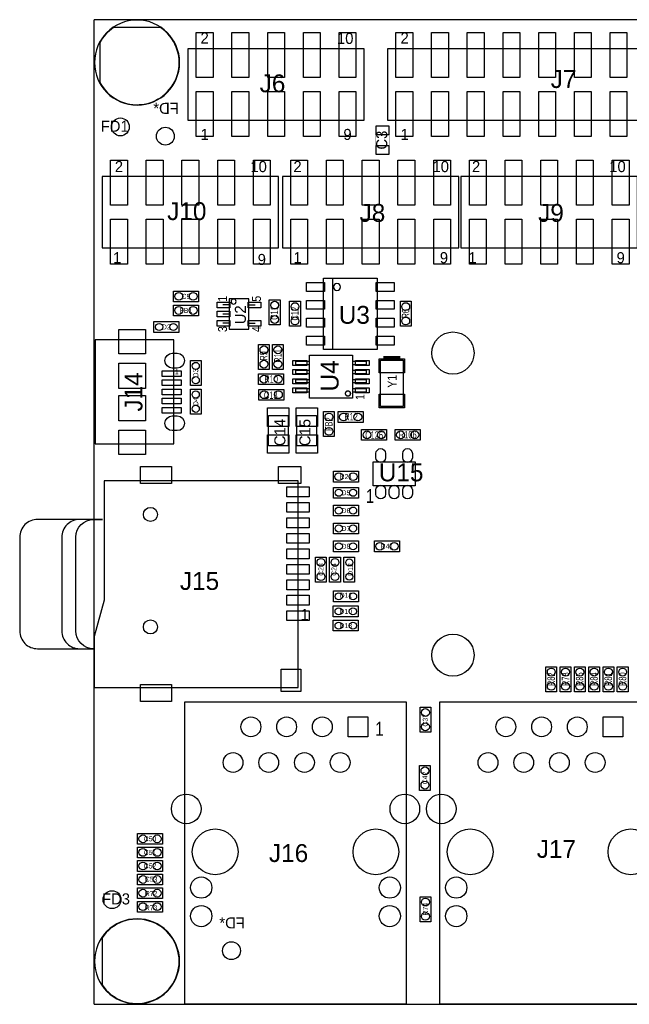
# Model space of a CAD drawing. Extents: x -5 to 100, y 0 to 70.
# Tile 1 of 4: x -5 to 38, y 0 to 70. Entities that reach past the tile are written whole.
import ezdxf
from ezdxf.enums import TextEntityAlignment as Align

# ---------------------------------------------------------------- set-up
doc = ezdxf.new("R2010")
doc.units = 0
for name, color, linetype in [('BG_OUTLINE', 3, 'CONTINUOUS'), ('PG_ASSEMBLY_TOP', 23, 'CONTINUOUS'), ('PIN_BOTTOM', 211, 'CONTINUOUS'), ('PIN_TOP', 160, 'CONTINUOUS'), ('RD_ASSEMBLY_BOTTOM', 2, 'CONTINUOUS'), ('RD_ASSEMBLY_TOP', 2, 'CONTINUOUS')]:
    doc.layers.add(name, color=color, linetype=linetype)

msp = doc.modelspace()

# ---------------------------------------------------------------- linework, layer by layer
at = {"layer": 'BG_OUTLINE'}
for points in [[(99.9998, 70.006718), (0, 70.006718)], [(0, 0), (0, 70.006718)], [(0, 0), (66.406014, 0)]]:
    msp.add_lwpolyline(points, dxfattribs=at)
at = {"layer": 'PG_ASSEMBLY_TOP'}
for points in [[(6.07314, 66.958718, 1), (0.02286, 66.958718, 1)], [(17.523714, 51.0032, 1), (17.015714, 51.0032, 1)], [(10.094214, 49.9618, 1), (9.738614, 49.9618, 1)], [(6.07314, 3.054858, 1), (0.02286, 3.054858, 1)]]:
    msp.add_lwpolyline(points, format="xyb", close=True, dxfattribs=at)
for points in [[(6.665214, 62.865), (19.212814, 62.865), (19.212814, 67.945), (6.665214, 67.945)], [(20.863814, 62.865), (46.111414, 62.865), (46.111414, 67.945), (20.863814, 67.945)], [(0.569214, 53.77942), (13.116814, 53.77942), (13.116814, 58.85942), (0.569214, 58.85942)], [(13.39088, 53.77942), (25.93848, 53.77942), (25.93848, 58.85942), (13.39088, 58.85942)], [(26.09088, 53.77942), (38.63848, 53.77942), (38.63848, 58.85942), (26.09088, 58.85942)], [(16.317214, 46.5582), (16.317214, 51.6382), (20.127214, 51.6382), (20.127214, 46.5582)], [(7.418324, 49.953164), (5.640324, 49.953164), (5.640324, 50.715164), (7.418324, 50.715164)], [(5.637276, 49.716436), (7.415276, 49.716436), (7.415276, 48.954436), (5.637276, 48.954436)], [(9.59739, 50.147982), (9.59739, 47.997872), (10.997438, 47.997872), (10.997438, 50.147982)], [(12.456414, 48.3108), (12.456414, 50.0888), (13.218414, 50.0888), (13.218414, 48.3108)], [(14.666214, 49.9872), (14.666214, 48.2092), (13.904214, 48.2092), (13.904214, 49.9872)], [(22.540214, 49.9872), (22.540214, 48.2092), (21.778214, 48.2092), (21.778214, 49.9872)], [(4.2418, 48.5394), (6.0198, 48.5394), (6.0198, 47.7774), (4.2418, 47.7774)], [(0.067056, 47.240698), (0.067056, 39.840662), (5.666994, 39.840662), (5.666994, 47.240698)], [(11.694414, 45.1358), (11.694414, 46.9138), (12.456414, 46.9138), (12.456414, 45.1358)], [(12.685014, 45.1358), (12.685014, 46.9138), (13.447014, 46.9138), (13.447014, 45.1358)], [(7.605014, 45.770546), (7.605014, 43.992546), (6.843014, 43.992546), (6.843014, 45.770546)], [(15.300706, 45.477684), (14.350492, 45.477684), (14.350492, 45.727874), (15.300706, 45.727874)], [(18.37563, 43.102784), (15.325598, 43.102784), (15.325598, 46.152816), (18.37563, 46.152816)], [(19.350736, 45.477684), (18.400522, 45.477684), (18.400522, 45.727874), (19.350736, 45.727874)], [(20.368514, 45.7962), (21.968714, 45.7962), (21.968714, 42.4942), (20.368514, 42.4942)], [(13.472414, 44.069), (11.694414, 44.069), (11.694414, 44.831), (13.472414, 44.831)], [(15.300706, 44.827698), (14.350492, 44.827698), (14.350492, 45.077888), (15.300706, 45.077888)], [(19.350736, 44.827698), (18.400522, 44.827698), (18.400522, 45.077888), (19.350736, 45.077888)], [(15.300706, 44.177712), (14.350492, 44.177712), (14.350492, 44.427902), (15.300706, 44.427902)], [(19.350736, 44.177712), (18.400522, 44.177712), (18.400522, 44.427902), (19.350736, 44.427902)], [(6.843014, 41.960546), (6.843014, 43.738546), (7.605014, 43.738546), (7.605014, 41.960546)], [(11.706098, 43.723306), (13.484352, 43.723306), (13.484352, 42.961306), (11.706098, 42.961306)], [(15.300706, 43.527726), (14.350492, 43.527726), (14.350492, 43.777916), (15.300706, 43.777916)], [(19.350736, 43.527726), (18.400522, 43.527726), (18.400522, 43.777916), (19.350736, 43.777916)], [(17.079214, 42.1386), (17.079214, 40.3606), (16.317214, 40.3606), (16.317214, 42.1386)], [(17.358614, 42.1386), (19.136614, 42.1386), (19.136614, 41.3766), (17.358614, 41.3766)], [(13.789914, 41.8719), (13.789914, 39.7129), (12.392914, 39.7129), (12.392914, 41.8719)], [(15.821914, 41.8719), (15.821914, 39.7129), (14.424914, 39.7129), (14.424914, 41.8719)], [(19.0246, 40.8686), (20.8026, 40.8686), (20.8026, 40.1066), (19.0246, 40.1066)], [(23.1902, 40.1066), (21.4122, 40.1066), (21.4122, 40.8686), (23.1902, 40.8686)], [(19.8374, 38.5699), (22.8346, 38.5699), (22.8346, 36.8681), (19.8374, 36.8681)], [(17.018, 37.8968), (18.796, 37.8968), (18.796, 37.1348), (17.018, 37.1348)], [(0.700786, 37.231066), (0.710946, 28.729686), (0.009906, 26.141426), (-0.000254, 22.529546), (14.500606, 22.529546), (14.500606, 37.231066)], [(17.018, 36.7538), (18.796, 36.7538), (18.796, 35.9918), (17.018, 35.9918)], [(17.018, 35.4838), (18.796, 35.4838), (18.796, 34.7218), (17.018, 34.7218)], [(17.018, 34.2138), (18.796, 34.2138), (18.796, 33.4518), (17.018, 33.4518)], [(17.018, 32.9438), (18.796, 32.9438), (18.796, 32.1818), (17.018, 32.1818)], [(19.939, 32.9438), (21.717, 32.9438), (21.717, 32.1818), (19.939, 32.1818)], [(15.748, 30.0228), (15.748, 31.8008), (16.51, 31.8008), (16.51, 30.0228)], [(16.749014, 30.0228), (16.749014, 31.8008), (17.511014, 31.8008), (17.511014, 30.0228)], [(18.527014, 31.8008), (18.527014, 30.0228), (17.765014, 30.0228), (17.765014, 31.8008)], [(17.018, 29.3878), (18.796, 29.3878), (18.796, 28.6258), (17.018, 28.6258)], [(17.003014, 28.321), (18.781014, 28.321), (18.781014, 27.559), (17.003014, 27.559)], [(17.003014, 27.305), (18.781014, 27.305), (18.781014, 26.543), (17.003014, 26.543)], [(32.893, 24.003), (32.893, 22.225), (32.131, 22.225), (32.131, 24.003)], [(33.147, 22.225), (33.147, 24.003), (33.909, 24.003), (33.909, 22.225)], [(34.925, 24.003), (34.925, 22.225), (34.163, 22.225), (34.163, 24.003)], [(35.941, 24.003), (35.941, 22.225), (35.179, 22.225), (35.179, 24.003)], [(36.957, 24.003), (36.957, 22.225), (36.195, 22.225), (36.195, 24.003)], [(37.973, 24.003), (37.973, 22.225), (37.211, 22.225), (37.211, 24.003)], [(6.446266, 0), (6.446266, 21.500084), (22.196298, 21.500084), (22.196298, 0)], [(23.942802, 21.126958), (23.942802, 19.348958), (23.180802, 19.348958), (23.180802, 21.126958)], [(24.582628, 0), (24.582628, 21.500084), (40.33266, 21.500084), (40.33266, 0)], [(23.906988, 16.98244), (23.906988, 15.20444), (23.144988, 15.20444), (23.144988, 16.98244)], [(3.08356, 12.146788), (4.86156, 12.146788), (4.86156, 11.384788), (3.08356, 11.384788)], [(3.08356, 11.181588), (4.86156, 11.181588), (4.86156, 10.419588), (3.08356, 10.419588)], [(3.08356, 10.216388), (4.86156, 10.216388), (4.86156, 9.454388), (3.08356, 9.454388)], [(3.08356, 9.251188), (4.86156, 9.251188), (4.86156, 8.489188), (3.08356, 8.489188)], [(3.08356, 8.285988), (4.86156, 8.285988), (4.86156, 7.523988), (3.08356, 7.523988)], [(3.08356, 7.320788), (4.86156, 7.320788), (4.86156, 6.558788), (3.08356, 6.558788)], [(23.942802, 7.650226), (23.942802, 5.872226), (23.180802, 5.872226), (23.180802, 7.650226)]]:
    msp.add_lwpolyline(points, close=True, dxfattribs=at)
at = {"layer": 'PG_ASSEMBLY_TOP', "const_width": 0.0254}
msp.add_lwpolyline([(21.016214, 62.4586), (21.016214, 60.4266), (20.000214, 60.4266), (20.000214, 62.4586)], close=True, dxfattribs=at)
at = {"layer": 'PG_ASSEMBLY_TOP'}
for points in [[(16.952214, 51.6382), (16.952214, 46.5582)], [(9.611614, 49.72304), (9.154414, 49.72304)], [(10.983214, 49.72304), (11.440414, 49.72304)], [(9.611614, 49.0728), (9.154414, 49.0728)], [(9.611614, 48.42256), (9.154414, 48.42256)], [(10.983214, 48.42256), (11.440414, 48.42256)], [(-2.298954, 25.280366), (-0.099314, 25.280366)]]:
    msp.add_lwpolyline(points, dxfattribs=at)
at = {"layer": 'PG_ASSEMBLY_TOP', "const_width": 0.29972}
msp.add_lwpolyline([(21.768054, 45.94606), (20.569174, 45.94606)], dxfattribs=at)
at = {"layer": 'PG_ASSEMBLY_TOP', "const_width": 0.100076}
msp.add_lwpolyline([(18.23085, 43.427904, 1), (17.870378, 43.427696, 1)], format="xyb", close=True, dxfattribs=at)
at = {"layer": 'PG_ASSEMBLY_TOP'}
for points in [[(0.599186, 34.480246), (-4.028694, 34.480246, 0.414386), (-5.298694, 33.210246), (-5.298694, 26.550366, 0.414386), (-4.028694, 25.280366), (-2.298954, 25.280366)], [(0.599186, 34.480246), (-1.028954, 34.480246, 0.414346), (-2.298954, 33.210246), (-2.298954, 26.550366, 0.414346), (-1.028954, 25.280366), (-0.099314, 25.280366)], [(-0.099314, 25.280366), (-0.030734, 25.280366, -0.414072), (-1.300734, 26.550366), (-1.300734, 33.210246, -0.414072), (-0.030734, 34.480246), (0.599186, 34.480246)]]:
    msp.add_lwpolyline(points, format="xyb", dxfattribs=at)
at = {"layer": 'PIN_BOTTOM'}
for points in [[(1.377696, 69.447156, 0.122771), (0.40513, 68.37172), (0.40513, 65.545716, 1.279877), (4.718812, 69.447156)], [(5.902452, 45.24121), (5.551932, 45.24121, -1), (5.551932, 46.29023), (5.902452, 46.29023, -1)], [(5.902452, 40.79113), (5.551932, 40.79113, -1), (5.551932, 41.84015), (5.902452, 41.84015, -1)], [(0.559562, 1.384554, 3.283618), (0.559562, 4.72567)]]:
    msp.add_lwpolyline(points, format="xyb", close=True, dxfattribs=at)
for points in [[(3.646932, 47.9806), (3.646932, 46.25086), (1.747012, 46.25086), (1.747012, 47.9806)], [(3.646932, 40.8305), (3.646932, 39.10076), (1.747012, 39.10076), (1.747012, 40.8305)], [(19.470243, 20.433919), (19.470243, 19.025997), (18.062321, 19.025997), (18.062321, 20.433919)], [(37.606605, 20.433919), (37.606605, 19.025997), (36.198683, 19.025997), (36.198683, 20.433919)]]:
    msp.add_lwpolyline(points, close=True, dxfattribs=at)
for centre, radius in [((5.065014, 61.722), 0.635), ((25.520142, 46.302676), 1.499997), ((4.000246, 34.830766), 0.50038), ((4.000246, 26.829766), 0.50038), ((25.517348, 24.824182), 1.499997), ((11.146282, 19.729958), 0.703961), ((13.686282, 19.729958), 0.703961), ((16.226282, 19.729958), 0.703961), ((29.282644, 19.729958), 0.703961), ((31.822644, 19.729958), 0.703961), ((34.362644, 19.729958), 0.703961), ((9.876282, 17.189958), 0.703961), ((12.416282, 17.189958), 0.703961), ((14.956282, 17.189958), 0.703961), ((17.496282, 17.189958), 0.703961), ((28.012644, 17.189958), 0.703961), ((30.552644, 17.189958), 0.703961), ((33.092644, 17.189958), 0.703961), ((35.632644, 17.189958), 0.703961), ((6.546342, 13.88999), 1.053973), ((22.096222, 13.88999), 1.053973), ((24.682704, 13.88999), 1.053973), ((8.606282, 10.839958), 1.624965), ((20.036282, 10.839958), 1.624965), ((26.742644, 10.839958), 1.624965), ((38.172644, 10.839958), 1.624965), ((7.61619, 8.299958), 0.753999), ((21.026374, 8.299958), 0.753999), ((25.752552, 8.299958), 0.753999), ((7.61619, 6.26999), 0.753999), ((21.026374, 6.26999), 0.753999), ((25.752552, 6.26999), 0.753999), ((9.764014, 3.81), 0.635)]:
    msp.add_circle(centre, radius, dxfattribs=at)
at = {"layer": 'PIN_TOP'}
for points in [[(1.377696, 69.447156, 0.122771), (0.40513, 68.37172), (0.40513, 65.545716, 1.279877), (4.718812, 69.447156)], [(5.902452, 45.24121), (5.551932, 45.24121, -1), (5.551932, 46.29023), (5.902452, 46.29023, -1)], [(5.902452, 40.79113), (5.551932, 40.79113, -1), (5.551932, 41.84015), (5.902452, 41.84015, -1)], [(20.7264, 39.1668), (20.7264, 38.862, -1), (20.0406, 38.862), (20.0406, 39.1668, -1)], [(22.6314, 39.1668), (22.6314, 38.862, -1), (21.9456, 38.862), (21.9456, 39.1668, -1)], [(20.7264, 36.576), (20.7264, 36.2712, -1), (20.0406, 36.2712), (20.0406, 36.576, -1)], [(21.6789, 36.576), (21.6789, 36.2712, -1), (20.9931, 36.2712), (20.9931, 36.576, -1)], [(22.6314, 36.576), (22.6314, 36.2712, -1), (21.9456, 36.2712), (21.9456, 36.576, -1)], [(0.559562, 1.384554, 3.283618), (0.559562, 4.72567)]]:
    msp.add_lwpolyline(points, format="xyb", close=True, dxfattribs=at)
for points in [[(7.262114, 65.9003), (7.262114, 69.1007), (8.455914, 69.1007), (8.455914, 65.9003)], [(9.802114, 65.9003), (9.802114, 69.1007), (10.995914, 69.1007), (10.995914, 65.9003)], [(12.342114, 65.9003), (12.342114, 69.1007), (13.535914, 69.1007), (13.535914, 65.9003)], [(14.882114, 65.9003), (14.882114, 69.1007), (16.075914, 69.1007), (16.075914, 65.9003)], [(17.422114, 65.9003), (17.422114, 69.1007), (18.615914, 69.1007), (18.615914, 65.9003)], [(21.460714, 65.9003), (21.460714, 69.1007), (22.654514, 69.1007), (22.654514, 65.9003)], [(24.000714, 65.9003), (24.000714, 69.1007), (25.194514, 69.1007), (25.194514, 65.9003)], [(26.540714, 65.9003), (26.540714, 69.1007), (27.734514, 69.1007), (27.734514, 65.9003)], [(29.080714, 65.9003), (29.080714, 69.1007), (30.274514, 69.1007), (30.274514, 65.9003)], [(31.620714, 65.9003), (31.620714, 69.1007), (32.814514, 69.1007), (32.814514, 65.9003)], [(34.160714, 65.9003), (34.160714, 69.1007), (35.354514, 69.1007), (35.354514, 65.9003)], [(36.700714, 65.9003), (36.700714, 69.1007), (37.894514, 69.1007), (37.894514, 65.9003)], [(7.262114, 61.7093), (7.262114, 64.9097), (8.455914, 64.9097), (8.455914, 61.7093)], [(9.802114, 61.7093), (9.802114, 64.9097), (10.995914, 64.9097), (10.995914, 61.7093)], [(12.342114, 61.7093), (12.342114, 64.9097), (13.535914, 64.9097), (13.535914, 61.7093)], [(14.882114, 61.7093), (14.882114, 64.9097), (16.075914, 64.9097), (16.075914, 61.7093)], [(17.422114, 61.7093), (17.422114, 64.9097), (18.615914, 64.9097), (18.615914, 61.7093)], [(21.460714, 61.7093), (21.460714, 64.9097), (22.654514, 64.9097), (22.654514, 61.7093)], [(24.000714, 61.7093), (24.000714, 64.9097), (25.194514, 64.9097), (25.194514, 61.7093)], [(26.540714, 61.7093), (26.540714, 64.9097), (27.734514, 64.9097), (27.734514, 61.7093)], [(29.080714, 61.7093), (29.080714, 64.9097), (30.274514, 64.9097), (30.274514, 61.7093)], [(31.620714, 61.7093), (31.620714, 64.9097), (32.814514, 64.9097), (32.814514, 61.7093)], [(34.160714, 61.7093), (34.160714, 64.9097), (35.354514, 64.9097), (35.354514, 61.7093)], [(36.700714, 61.7093), (36.700714, 64.9097), (37.894514, 64.9097), (37.894514, 61.7093)], [(20.952714, 61.8236), (20.063714, 61.8236), (20.063714, 62.4586), (20.952714, 62.4586)], [(20.952714, 60.4266), (20.063714, 60.4266), (20.063714, 61.0616), (20.952714, 61.0616)], [(1.166114, 56.81472), (1.166114, 60.01512), (2.359914, 60.01512), (2.359914, 56.81472)], [(3.706114, 56.81472), (3.706114, 60.01512), (4.899914, 60.01512), (4.899914, 56.81472)], [(6.246114, 56.81472), (6.246114, 60.01512), (7.439914, 60.01512), (7.439914, 56.81472)], [(8.786114, 56.81472), (8.786114, 60.01512), (9.979914, 60.01512), (9.979914, 56.81472)], [(11.326114, 56.81472), (11.326114, 60.01512), (12.519914, 60.01512), (12.519914, 56.81472)], [(13.98778, 56.81472), (13.98778, 60.01512), (15.18158, 60.01512), (15.18158, 56.81472)], [(16.52778, 56.81472), (16.52778, 60.01512), (17.72158, 60.01512), (17.72158, 56.81472)], [(19.06778, 56.81472), (19.06778, 60.01512), (20.26158, 60.01512), (20.26158, 56.81472)], [(21.60778, 56.81472), (21.60778, 60.01512), (22.80158, 60.01512), (22.80158, 56.81472)], [(24.14778, 56.81472), (24.14778, 60.01512), (25.34158, 60.01512), (25.34158, 56.81472)], [(26.68778, 56.81472), (26.68778, 60.01512), (27.88158, 60.01512), (27.88158, 56.81472)], [(29.22778, 56.81472), (29.22778, 60.01512), (30.42158, 60.01512), (30.42158, 56.81472)], [(31.76778, 56.81472), (31.76778, 60.01512), (32.96158, 60.01512), (32.96158, 56.81472)], [(34.30778, 56.81472), (34.30778, 60.01512), (35.50158, 60.01512), (35.50158, 56.81472)], [(36.84778, 56.81472), (36.84778, 60.01512), (38.04158, 60.01512), (38.04158, 56.81472)], [(1.166114, 52.62372), (1.166114, 55.82412), (2.359914, 55.82412), (2.359914, 52.62372)], [(3.706114, 52.62372), (3.706114, 55.82412), (4.899914, 55.82412), (4.899914, 52.62372)], [(6.246114, 52.62372), (6.246114, 55.82412), (7.439914, 55.82412), (7.439914, 52.62372)], [(8.786114, 52.62372), (8.786114, 55.82412), (9.979914, 55.82412), (9.979914, 52.62372)], [(11.326114, 52.62372), (11.326114, 55.82412), (12.519914, 55.82412), (12.519914, 52.62372)], [(13.98778, 52.62372), (13.98778, 55.82412), (15.18158, 55.82412), (15.18158, 52.62372)], [(16.52778, 52.62372), (16.52778, 55.82412), (17.72158, 55.82412), (17.72158, 52.62372)], [(19.06778, 52.62372), (19.06778, 55.82412), (20.26158, 55.82412), (20.26158, 52.62372)], [(21.60778, 52.62372), (21.60778, 55.82412), (22.80158, 55.82412), (22.80158, 52.62372)], [(24.14778, 52.62372), (24.14778, 55.82412), (25.34158, 55.82412), (25.34158, 52.62372)], [(26.68778, 52.62372), (26.68778, 55.82412), (27.88158, 55.82412), (27.88158, 52.62372)], [(29.22778, 52.62372), (29.22778, 55.82412), (30.42158, 55.82412), (30.42158, 52.62372)], [(31.76778, 52.62372), (31.76778, 55.82412), (32.96158, 55.82412), (32.96158, 52.62372)], [(34.30778, 52.62372), (34.30778, 55.82412), (35.50158, 55.82412), (35.50158, 52.62372)], [(36.84778, 52.62372), (36.84778, 55.82412), (38.04158, 55.82412), (38.04158, 52.62372)], [(15.110714, 50.6857), (15.110714, 51.3207), (16.380714, 51.3207), (16.380714, 50.6857)], [(20.063714, 50.6857), (20.063714, 51.3207), (21.333714, 51.3207), (21.333714, 50.6857)], [(8.747633, 49.923065), (9.647555, 49.923065), (9.647555, 49.523015), (8.747633, 49.523015)], [(10.947273, 49.923065), (11.847195, 49.923065), (11.847195, 49.523015), (10.947273, 49.523015)], [(15.110714, 49.4157), (15.110714, 50.0507), (16.380714, 50.0507), (16.380714, 49.4157)], [(20.063714, 49.4157), (20.063714, 50.0507), (21.333714, 50.0507), (21.333714, 49.4157)], [(8.747633, 49.272825), (9.647555, 49.272825), (9.647555, 48.872775), (8.747633, 48.872775)], [(8.747633, 48.622585), (9.647555, 48.622585), (9.647555, 48.222535), (8.747633, 48.222535)], [(10.947273, 48.622585), (11.847195, 48.622585), (11.847195, 48.222535), (10.947273, 48.222535)], [(15.110714, 48.1457), (15.110714, 48.7807), (16.380714, 48.7807), (16.380714, 48.1457)], [(20.063714, 48.1457), (20.063714, 48.7807), (21.333714, 48.7807), (21.333714, 48.1457)], [(3.646932, 47.9806), (3.646932, 46.25086), (1.747012, 46.25086), (1.747012, 47.9806)], [(15.110714, 46.8757), (15.110714, 47.5107), (16.380714, 47.5107), (16.380714, 46.8757)], [(20.063714, 46.8757), (20.063714, 47.5107), (21.333714, 47.5107), (21.333714, 46.8757)], [(1.747012, 45.591222), (3.646932, 45.591222), (3.646932, 43.790362), (1.747012, 43.790362)], [(15.120874, 45.425106), (14.130274, 45.425106), (14.130274, 45.780706), (15.120874, 45.780706)], [(19.570954, 45.425106), (18.580354, 45.425106), (18.580354, 45.780706), (19.570954, 45.780706)], [(20.266914, 45.89018), (22.070314, 45.89018), (22.070314, 44.89958), (20.266914, 44.89958)], [(4.827778, 45.040042), (6.176518, 45.040042), (6.176518, 44.641262), (4.827778, 44.641262)], [(15.120874, 44.77512), (14.130274, 44.77512), (14.130274, 45.13072), (15.120874, 45.13072)], [(19.570954, 44.77512), (18.580354, 44.77512), (18.580354, 45.13072), (19.570954, 45.13072)], [(4.827778, 44.390056), (6.176518, 44.390056), (6.176518, 43.991276), (4.827778, 43.991276)], [(15.120874, 44.12488), (14.130274, 44.12488), (14.130274, 44.48048), (15.120874, 44.48048)], [(19.570954, 44.12488), (18.580354, 44.12488), (18.580354, 44.48048), (19.570954, 44.48048)], [(4.827778, 43.74007), (6.176518, 43.74007), (6.176518, 43.34129), (4.827778, 43.34129)], [(15.120874, 43.474894), (14.130274, 43.474894), (14.130274, 43.830494), (15.120874, 43.830494)], [(19.570954, 43.474894), (18.580354, 43.474894), (18.580354, 43.830494), (19.570954, 43.830494)], [(1.747012, 43.290998), (3.646932, 43.290998), (3.646932, 41.490138), (1.747012, 41.490138)], [(4.827778, 43.090084), (6.176518, 43.090084), (6.176518, 42.691304), (4.827778, 42.691304)], [(20.266914, 43.39082), (22.070314, 43.39082), (22.070314, 42.40022), (20.266914, 42.40022)], [(4.827778, 42.440098), (6.176518, 42.440098), (6.176518, 42.041318), (4.827778, 42.041318)], [(12.329414, 41.0845), (12.329414, 42.4053), (13.853414, 42.4053), (13.853414, 41.0845)], [(14.361414, 41.0845), (14.361414, 42.4053), (15.885414, 42.4053), (15.885414, 41.0845)], [(3.646932, 40.8305), (3.646932, 39.10076), (1.747012, 39.10076), (1.747012, 40.8305)], [(12.329414, 39.1795), (12.329414, 40.5003), (13.853414, 40.5003), (13.853414, 39.1795)], [(14.361414, 39.1795), (14.361414, 40.5003), (15.885414, 40.5003), (15.885414, 39.1795)], [(3.299206, 38.229286), (5.498846, 38.229286), (5.498846, 37.030406), (3.299206, 37.030406)], [(13.101066, 38.229286), (14.701266, 38.229286), (14.701266, 37.030406), (13.101066, 37.030406)], [(13.700506, 36.781486), (15.300706, 36.781486), (15.300706, 36.080446), (13.700506, 36.080446)], [(13.700506, 35.681666), (15.300706, 35.681666), (15.300706, 34.980626), (13.700506, 34.980626)], [(13.700506, 34.581846), (15.300706, 34.581846), (15.300706, 33.880806), (13.700506, 33.880806)], [(13.700506, 33.482026), (15.300706, 33.482026), (15.300706, 32.780986), (13.700506, 32.780986)], [(13.700506, 32.379666), (15.300706, 32.379666), (15.300706, 31.678626), (13.700506, 31.678626)], [(13.700506, 31.279846), (15.300706, 31.279846), (15.300706, 30.578806), (13.700506, 30.578806)], [(13.700506, 30.180026), (15.300706, 30.180026), (15.300706, 29.478986), (13.700506, 29.478986)], [(13.700506, 29.080206), (15.300706, 29.080206), (15.300706, 28.379166), (13.700506, 28.379166)], [(13.700506, 27.980386), (15.300706, 27.980386), (15.300706, 27.279346), (13.700506, 27.279346)], [(14.699996, 23.830026), (14.699996, 22.229826), (13.300456, 22.229826), (13.300456, 23.830026)], [(3.299206, 22.730206), (5.498846, 22.730206), (5.498846, 21.531326), (3.299206, 21.531326)], [(19.470243, 20.433919), (19.470243, 19.025997), (18.062321, 19.025997), (18.062321, 20.433919)], [(37.606605, 20.433919), (37.606605, 19.025997), (36.198683, 19.025997), (36.198683, 20.433919)]]:
    msp.add_lwpolyline(points, close=True, dxfattribs=at)
for centre, radius in [((1.864614, 62.3824), 0.635), ((6.021324, 50.334164), 0.2794), ((7.037324, 50.334164), 0.2794), ((12.837414, 49.7078), 0.2794), ((14.285214, 49.6062), 0.2794), ((22.159214, 49.6062), 0.2794), ((6.018276, 49.335436), 0.2794), ((7.034276, 49.335436), 0.2794), ((4.6228, 48.1584), 0.254), ((5.6388, 48.1584), 0.254), ((12.837414, 48.6918), 0.2794), ((14.285214, 48.5902), 0.2794), ((22.159214, 48.5902), 0.2794), ((25.520142, 46.302676), 1.499997), ((12.075414, 46.5328), 0.2794), ((13.066014, 46.5328), 0.2794), ((7.224014, 45.389546), 0.254), ((12.075414, 45.5168), 0.2794), ((13.066014, 45.5168), 0.2794), ((7.224014, 44.373546), 0.254), ((12.075414, 44.45), 0.2794), ((13.091414, 44.45), 0.2794), ((7.224014, 43.357546), 0.254), ((12.087098, 43.34256), 0.2794), ((13.103098, 43.34256), 0.2794), ((7.224014, 42.341546), 0.254), ((16.698214, 41.7576), 0.2794), ((17.739614, 41.7576), 0.2794), ((18.755614, 41.7576), 0.2794), ((16.698214, 40.7416), 0.2794), ((19.4056, 40.4876), 0.2794), ((20.4216, 40.4876), 0.2794), ((21.7932, 40.4876), 0.2794), ((22.8092, 40.4876), 0.2794), ((17.399, 37.5158), 0.2794), ((18.415, 37.5158), 0.2794), ((17.399, 36.3728), 0.254), ((18.415, 36.3728), 0.254), ((4.000246, 34.830766), 0.50038), ((17.399, 35.1028), 0.254), ((18.415, 35.1028), 0.254), ((17.399, 33.8328), 0.254), ((18.415, 33.8328), 0.254), ((17.399, 32.5628), 0.254), ((18.415, 32.5628), 0.254), ((20.32, 32.5628), 0.2794), ((21.336, 32.5628), 0.2794), ((16.129, 31.4198), 0.2794), ((17.130014, 31.4198), 0.2794), ((18.146014, 31.4198), 0.254), ((16.129, 30.4038), 0.2794), ((17.130014, 30.4038), 0.2794), ((18.146014, 30.4038), 0.254), ((17.399, 29.0068), 0.254), ((18.415, 29.0068), 0.254), ((17.384014, 27.94), 0.254), ((18.400014, 27.94), 0.254), ((4.000246, 26.829766), 0.50038), ((17.384014, 26.924), 0.254), ((18.400014, 26.924), 0.254), ((25.517348, 24.824182), 1.499997), ((32.512, 23.622), 0.2794), ((33.528, 23.622), 0.2794), ((34.544, 23.622), 0.2794), ((35.56, 23.622), 0.2794), ((36.576, 23.622), 0.2794), ((37.592, 23.622), 0.2794), ((32.512, 22.606), 0.2794), ((33.528, 22.606), 0.2794), ((34.544, 22.606), 0.2794), ((35.56, 22.606), 0.2794), ((36.576, 22.606), 0.2794), ((37.592, 22.606), 0.2794), ((23.561802, 20.745958), 0.2794), ((11.146282, 19.729958), 0.703961), ((13.686282, 19.729958), 0.703961), ((16.226282, 19.729958), 0.703961), ((29.282644, 19.729958), 0.703961), ((31.822644, 19.729958), 0.703961), ((34.362644, 19.729958), 0.703961), ((23.561802, 19.729958), 0.2794), ((9.876282, 17.189958), 0.703961), ((12.416282, 17.189958), 0.703961), ((14.956282, 17.189958), 0.703961), ((17.496282, 17.189958), 0.703961), ((28.012644, 17.189958), 0.703961), ((30.552644, 17.189958), 0.703961), ((33.092644, 17.189958), 0.703961), ((35.632644, 17.189958), 0.703961), ((23.525988, 16.60144), 0.2794), ((23.525988, 15.58544), 0.2794), ((6.546342, 13.88999), 1.053973), ((22.096222, 13.88999), 1.053973), ((24.682704, 13.88999), 1.053973), ((3.46456, 11.765788), 0.2794), ((4.48056, 11.765788), 0.2794), ((8.606282, 10.839958), 1.624965), ((20.036282, 10.839958), 1.624965), ((26.742644, 10.839958), 1.624965), ((38.172644, 10.839958), 1.624965), ((3.46456, 10.800588), 0.2794), ((4.48056, 10.800588), 0.2794), ((3.46456, 9.835388), 0.2794), ((4.48056, 9.835388), 0.2794), ((3.46456, 8.870188), 0.2794), ((4.48056, 8.870188), 0.2794), ((7.61619, 8.299958), 0.753999), ((21.026374, 8.299958), 0.753999), ((25.752552, 8.299958), 0.753999), ((1.27, 7.443724), 0.635), ((3.46456, 7.904988), 0.2794), ((4.48056, 7.904988), 0.2794), ((3.46456, 6.939788), 0.2794), ((4.48056, 6.939788), 0.2794), ((7.61619, 6.26999), 0.753999), ((21.026374, 6.26999), 0.753999), ((23.561802, 7.269226), 0.2794), ((25.752552, 6.26999), 0.753999), ((23.561802, 6.253226), 0.2794)]:
    msp.add_circle(centre, radius, dxfattribs=at)

# ---------------------------------------------------------------- texts
at = {"layer": 'PG_ASSEMBLY_TOP'}
for s, p in [('2', (7.566914, 68.3133)), ('10', (17.269714, 68.28282)), ('2', (21.790914, 68.3133)), ('1', (7.566914, 61.4553)), ('9', (17.726914, 61.4553)), ('1', (21.790914, 61.4553)), ('2', (1.470914, 59.1693)), ('10', (11.110214, 59.1693)), ('2', (14.170914, 59.1693)), ('10', (24.064214, 59.1693)), ('2', (26.870914, 59.1693)), ('10', (36.637214, 59.1693)), ('1', (1.343914, 52.6923)), ('9', (11.630914, 52.5653)), ('1', (14.170914, 52.6923)), ('9', (24.584914, 52.6923)), ('1', (26.616914, 52.6923)), ('9', (37.157914, 52.6923)), ('1', (14.67993, 27.32024))]:
    msp.add_text(s, height=0.7874, dxfattribs=at).set_placement(p)
at = {"layer": 'PG_ASSEMBLY_TOP', "width": 0.88}
for s, p in [('1', (9.446514, 50.165)), ('5', (11.859514, 50.165)), ('3', (9.446514, 48.006)), ('4', (11.859514, 48.006))]:
    msp.add_text(s, height=0.635, rotation=90, dxfattribs=at).set_placement(p, align=Align.CENTER)
at = {"layer": 'PG_ASSEMBLY_TOP'}
for height, width, p in [(0.3556, 0.857143, (5.74167, 44.793408)), (0.9906, 0.794872, (19.33194, 35.6489))]:
    msp.add_text('1', height=height, dxfattribs=dict(at, width=width)).set_placement(p)
at = {"layer": 'PG_ASSEMBLY_TOP', "width": 0.88}
msp.add_text('1', height=0.635, rotation=90, dxfattribs=at).set_placement((19.225514, 42.9768))
at = {"layer": 'PG_ASSEMBLY_TOP', "width": 0.794872}
msp.add_text('1', height=0.9906, dxfattribs=at).set_placement((20.290282, 19.094958), align=Align.CENTER)
at = {"layer": 'RD_ASSEMBLY_BOTTOM', "text_generation_flag": 2}
for p in [(6.017514, 63.3095), (10.716514, 5.3975)]:
    msp.add_text('FD*', height=0.7874, dxfattribs=at).set_placement(p)
at = {"layer": 'RD_ASSEMBLY_TOP'}
for s, height, width, p in [('J6', 1.27, 1.02, (12.685014, 64.8462)), ('J10', 1.27, 1.02, (6.589014, 55.76062)), ('J8', 1.27, 1.02, (19.79168, 55.63362)), ('J9', 1.27, 1.02, (32.49168, 55.63362)), ('C9', 0.3556, 0.857143, (6.529324, 50.156364)), ('FB1', 0.3556, 0.857143, (6.526276, 49.157636)), ('D2', 0.3556, 0.857143, (5.1308, 47.9806)), ('R10', 0.5334, 0.619048, (12.583414, 44.196)), ('C13', 0.5334, 0.619048, (12.558014, 43.0403)), ('R12', 0.5334, 0.619048, (18.273014, 41.5163)), ('C126', 0.5334, 0.619048, (19.9136, 40.2082)), ('R106', 0.5334, 0.619048, (22.3012, 40.2336)), ('R21', 0.3556, 0.857143, (17.907, 37.338)), ('D5', 0.3556, 0.857143, (17.907, 36.195)), ('D6', 0.3556, 0.857143, (17.907, 34.925)), ('D7', 0.3556, 0.857143, (17.907, 33.655)), ('D8', 0.3556, 0.857143, (17.907, 32.385)), ('R41', 0.3556, 0.857143, (20.828, 32.385)), ('J15', 1.27, 1.02, (7.493, 29.464)), ('D11', 0.3556, 0.857143, (17.907, 28.9052)), ('D10', 0.3556, 0.857143, (17.892014, 27.7622)), ('D13', 0.3556, 0.857143, (17.892014, 26.7462)), ('C50', 0.3556, 0.857143, (3.97256, 11.587988)), ('J16', 1.27, 1.02, (13.828014, 10.117582)), ('J17', 1.27, 1.02, (32.878014, 10.414)), ('C51', 0.3556, 0.857143, (3.97256, 10.622788)), ('C52', 0.3556, 0.857143, (3.97256, 9.657588)), ('C53', 0.3556, 0.857143, (4.049014, 8.7122)), ('R72', 0.3556, 0.857143, (4.049014, 7.6962)), ('R73', 0.3556, 0.857143, (4.049014, 6.6802))]:
    msp.add_text(s, height=height, dxfattribs=dict(at, width=width)).set_placement(p, align=Align.CENTER)
at = {"layer": 'RD_ASSEMBLY_TOP', "width": 1.02}
for s, p in [('J7', (32.471614, 65.151)), ('U3', (17.396714, 48.387)), ('U15', (20.2438, 37.1856))]:
    msp.add_text(s, height=1.27, dxfattribs=at).set_placement(p)
at = {"layer": 'RD_ASSEMBLY_TOP'}
for s, p in [('FD1', (0.465328, 62.042294)), ('FD3', (0.556514, 7.0993))]:
    msp.add_text(s, height=0.7874, dxfattribs=at).set_placement(p)
for s, p in [('C3', (20.846034, 61.4426)), ('U2', (10.792714, 49.022))]:
    msp.add_text(s, height=0.7874, rotation=90, dxfattribs=at).set_placement(p, align=Align.CENTER)
for s, height, width, p in [('C11', 0.5334, 0.619048, (13.078714, 49.149)), ('C12', 0.5334, 0.619048, (14.539214, 49.0982)), ('R6', 0.5334, 0.619048, (22.413214, 49.0982)), ('R9', 0.5334, 0.619048, (12.316714, 46.101)), ('R11', 0.5334, 0.619048, (13.332714, 46.101)), ('J14', 1.27, 1.02, (3.43027, 43.54068)), ('D3', 0.3556, 0.857143, (7.401814, 44.881546)), ('D4', 0.3556, 0.857143, (7.401814, 42.849546)), ('FB2', 0.5334, 0.619048, (16.952214, 41.2496)), ('C23', 0.3556, 0.857143, (16.3068, 30.9118)), ('C24', 0.3556, 0.857143, (17.231614, 30.9118)), ('D12', 0.3556, 0.857143, (18.400014, 30.9118)), ('R82', 0.5334, 0.619048, (32.766, 23.114)), ('R78', 0.5334, 0.619048, (33.7947, 23.114)), ('R85', 0.5334, 0.619048, (34.798, 23.114)), ('R84', 0.5334, 0.619048, (35.814, 23.114)), ('R81', 0.5334, 0.619048, (36.83, 23.114)), ('R80', 0.5334, 0.619048, (37.846, 23.114)), ('C37', 0.3556, 0.857143, (23.725632, 20.193)), ('C42', 0.3556, 0.857143, (23.703788, 16.09344)), ('R74', 0.3556, 0.857143, (23.739602, 6.761226))]:
    msp.add_text(s, height=height, rotation=90, dxfattribs=dict(at, width=width)).set_placement(p, align=Align.CENTER)
for s, height, width, p in [('U4', 1.27, 1.02, (17.384014, 43.5737)), ('Y1', 0.635, 0.88, (21.511514, 43.8404))]:
    msp.add_text(s, height=height, rotation=90, dxfattribs=dict(at, width=width)).set_placement(p)
for s, p in [('C14', (13.6017, 39.6875)), ('C15', (15.3797, 39.6875))]:
    msp.add_text(s, height=0.7874, rotation=90, dxfattribs=at).set_placement(p)

doc.saveas('drawing.dxf')
